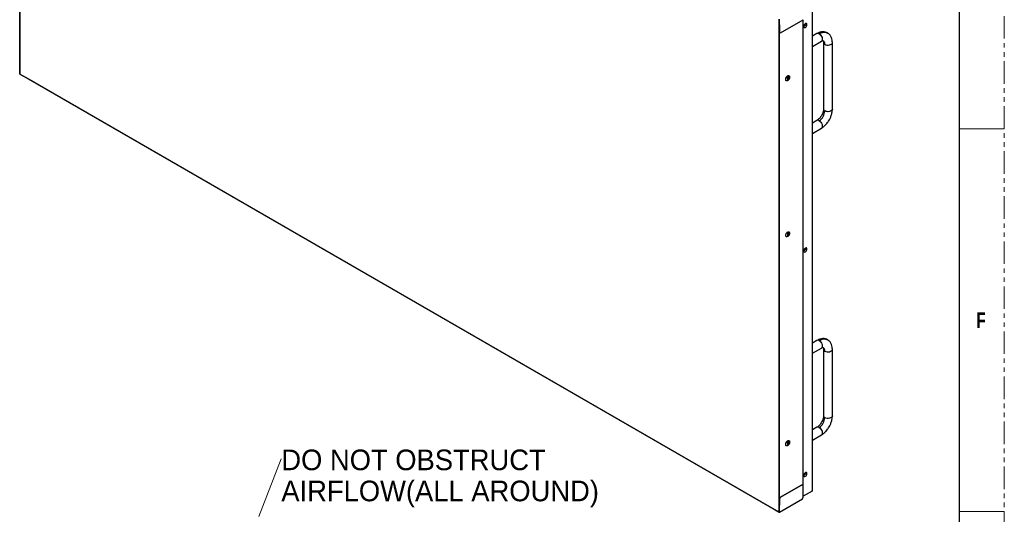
# Model space of a CAD drawing. Header units: millimetres. Extents: x 0 to 1118, y 0 to 864.
# Tile 64 of 65: x 840 to 1118, y 539 to 678. Entities that reach past the tile are written whole.
import ezdxf

# ---------------------------------------------------------------- set-up
doc = ezdxf.new("R2010")
doc.units = ezdxf.units.MM
doc.linetypes.add('PHANTOM', pattern=[12.7, 6.35, -1.27, 1.27, -1.27, 1.27, -1.27])
doc.styles.add('SLDTEXTSTYLE0', font='ARIAL.TTF', dxfattribs={"width": 0.948})
doc.styles.add('SLDTEXTSTYLE1', font='GOTHICB.TTF', dxfattribs={"width": 0.7304})

# ---------------------------------------------------------------- blocks, each defined once
blk = doc.blocks.new('SW_NOTE_13')
at = {"color": 0, "linetype": 'Continuous', "lineweight": 0, "char_height": 5.8208, "attachment_point": 1, "style": 'SLDTEXTSTYLE0'}
for s, insert in [('DO NOT OBSTRUCT ', (0, 7.5)), ('AIRFLOW(ALL AROUND)', (0, -1.26))]:
    blk.add_mtext(s, dxfattribs=dict(at, insert=insert))

msp = doc.modelspace()

# ---------------------------------------------------------------- linework, layer by layer
at = {"color": 7, "linetype": 'PHANTOM', "lineweight": 0}
msp.add_line((1117.6, 0), (1117.6, 863.6), dxfattribs=at)
at = {"color": 7, "linetype": 'Continuous', "lineweight": 30}
for p, q in [((1104.9, 838.2), (1104.9, 25.4)), ((840.1617, 802.1169), (840.1617, 663.1171)), ((840.1387, 666.2353), (840.1387, 799.1069)), ((840.1511, 799.0997), (840.1511, 666.2281)), ((1063.428, 683.6622), (1063.428, 545.5635)), ((1063.5012, 545.5934), (1063.5012, 683.8364)), ((1054.0986, 678.6137), (1054.0986, 539.6139)), ((1054.1252, 678.629), (1054.1252, 539.6293)), ((1054.1817, 678.6125), (1054.2101, 675.5589)), ((1054.1959, 678.6043), (1054.2312, 674.8074)), ((1054.5494, 674.7869), (1060.8957, 678.4506)), ((1060.8918, 547.5521), (1060.8918, 678.4483)), ((1054.21, 675.5731), (1054.1693, 675.5496)), ((1054.1693, 675.5496), (1054.1693, 542.678)), ((1054.1693, 675.5496), (1054.1817, 675.5425)), ((1054.1817, 675.5425), (1054.2101, 675.5589)), ((1054.1817, 675.5425), (1054.1817, 542.6709)), ((1054.2171, 674.8156), (1054.2101, 675.5589)), ((1054.2171, 674.8156), (1054.2312, 674.8074)), ((1054.2312, 674.8074), (1054.5494, 674.7869)), ((1064.8007, 674.5246), (1063.5012, 673.7745)), ((1067.8142, 674.6898), (1067.8517, 674.6669)), ((1063.5012, 670.8878), (1066.0505, 672.3595)), ((1066.6505, 672.0129), (1066.6505, 653.2324)), ((1069.1505, 653.2324), (1069.1505, 672.0128)), ((840.1246, 663.1857), (840.1526, 666.229)), ((840.1511, 666.2281), (840.1387, 666.2353)), ((840.1617, 666.2342), (840.1511, 666.2281)), ((840.1387, 663.1775), (840.1246, 663.1857)), ((840.1387, 663.1775), (840.1246, 663.1857)), ((840.1617, 665.6721), (840.1387, 663.1775)), ((840.1387, 663.1775), (840.1617, 663.1643)), ((1054.0986, 539.6139), (840.1617, 663.1171)), ((840.1917, 663.0998), (840.1917, 663.0855)), ((840.1917, 663.0855), (841.3618, 662.4243)), ((840.1917, 663.0855), (840.1917, 663.0692)), ((842.6984, 661.6527), (840.1917, 663.0692)), ((842.8496, 661.5654), (842.8496, 661.5511)), ((1051.4814, 541.1105), (842.8496, 661.5511)), ((1056.0114, 661.3478), (1056.0114, 661.8622)), ((1056.6168, 661.3086), (1056.6168, 662.6168)), ((1057.0773, 662.4918), (1057.0773, 661.9774)), ((1057.0773, 662.4918), (1057.0897, 662.4847)), ((1057.0773, 661.9774), (1057.0897, 661.9703)), ((1057.0897, 662.4847), (1057.0897, 661.9703)), ((1064.8007, 650.0284), (1063.5012, 649.2782)), ((1063.5012, 646.3916), (1066.0505, 647.8632)), ((1056.6168, 617.3935), (1056.6168, 618.5912)), ((1064.8007, 588.0366), (1063.5012, 587.2865)), ((1063.5012, 584.3998), (1066.0505, 585.8715)), ((1066.6505, 585.5248), (1066.6505, 566.7444)), ((1067.8142, 588.2018), (1067.8517, 588.1789)), ((1069.1505, 566.7444), (1069.1505, 585.5248)), ((1064.8007, 563.5404), (1063.5012, 562.7902)), ((1063.5012, 559.9036), (1066.0505, 561.3752)), ((1056.0114, 558.4636), (1056.0114, 558.978)), ((1056.6168, 558.4245), (1056.6168, 559.7326)), ((1057.0773, 559.6077), (1057.0773, 559.0933)), ((1057.0773, 559.6077), (1057.0897, 559.6006)), ((1057.0773, 559.0933), (1057.0897, 559.0861)), ((1057.0897, 559.6006), (1057.0897, 559.0861)), ((1054.1693, 551.6684), (1054.1251, 551.6939)), ((1054.1693, 552.0766), (1054.1252, 552.1021)), ((1054.1693, 547.3821), (1054.1251, 547.4076)), ((1054.5353, 543.8384), (1060.8815, 547.502)), ((1060.8957, 547.4938), (1054.5494, 543.8302)), ((1060.8957, 543.6694), (1060.8957, 547.4938)), ((1060.9074, 543.6854), (1060.9074, 547.5108)), ((1063.428, 545.5635), (1060.9074, 544.1084)), ((1051.4814, 541.1248), (1051.4814, 541.1105)), ((1051.4938, 541.1177), (1051.4814, 541.1105)), ((1054.1251, 543.1623), (1054.1693, 543.1368)), ((1054.1252, 543.346), (1054.1693, 543.3205)), ((1054.1693, 543.1368), (1054.1252, 543.1623)), ((1054.1817, 542.6709), (1054.1693, 542.678)), ((1054.1817, 542.6709), (1054.21, 542.6872)), ((1054.1817, 539.6128), (1054.21, 542.6872)), ((1054.2312, 543.4424), (1054.1959, 539.6047)), ((1054.21, 542.6872), (1054.2171, 543.4506)), ((1054.2171, 543.4506), (1054.5353, 543.8384)), ((1054.2312, 543.4424), (1054.2171, 543.4506)), ((1054.5494, 543.8302), (1054.2312, 543.4424)), ((1054.2442, 539.5648), (1060.7503, 543.3207)), ((1054.2486, 539.5742), (1060.7543, 543.3298)), ((1054.5494, 543.8302), (1054.5353, 543.8384)), ((1054.1285, 539.5661), (1051.6748, 541.0132)), ((1052.9832, 540.2579), (1054.1285, 539.5824)), ((1054.1252, 539.6293), (1054.0986, 539.6139)), ((1054.185, 539.9723), (1054.1251, 540.0068)), ((1054.1251, 539.9926), (1054.1849, 539.9581)), ((1054.2344, 539.5824), (1054.1285, 539.5824)), ((1054.1285, 539.5824), (1054.1285, 539.5661)), ((1054.2346, 539.5661), (1054.1285, 539.5661)), ((1054.1959, 539.6047), (1054.1817, 539.6128)), ((1054.1817, 539.6128), (1054.1959, 539.6047)), ((1054.1959, 539.6047), (1054.2486, 539.5742)), ((1054.2486, 539.5742), (1054.2345, 539.5824)), ((1054.2346, 539.5661), (1054.2346, 539.5823))]:
    msp.add_line(p, q, dxfattribs=at)
at = {"color": 8, "linetype": 'Continuous', "lineweight": 30}
for p, q in [((1060.8815, 547.502), (1060.8815, 678.4424)), ((1056.8113, 662.6615), (1056.8113, 661.4931)), ((1056.8113, 618.6293), (1056.8113, 617.5866)), ((1056.8113, 559.7773), (1056.8113, 558.609))]:
    msp.add_line(p, q, dxfattribs=at)
at = {"color": 7, "linetype": 'Continuous', "lineweight": 0}
for p, q in [((1104.9, 647.7), (1117.6, 647.7)), ((907.4991, 538.4218), (913.848, 554.5956)), ((1104.9, 539.75), (1117.6, 539.75))]:
    msp.add_line(p, q, dxfattribs=at)
at = {"color": 7, "linetype": 'Continuous', "lineweight": 30, "flags": 128}
for points in [[(1061.5454, 677.3285), (1061.3728, 677.1893), (1061.2266, 676.992), (1061.1289, 676.7667), (1061.0946, 676.5477), (1061.1289, 676.3683), (1061.2266, 676.2558), (1061.3728, 676.2274), (1061.5454, 676.2874), (1061.7179, 676.4266), (1061.8641, 676.6238), (1061.9618, 676.8491), (1061.9961, 677.0681), (1061.9618, 677.2475), (1061.8641, 677.36), (1061.7179, 677.3884), (1061.5454, 677.3285)], [(1061.5454, 614.0465), (1061.3728, 613.9073), (1061.2266, 613.7101), (1061.1289, 613.4848), (1061.0946, 613.2658), (1061.1289, 613.0864), (1061.2266, 612.9739), (1061.3728, 612.9455), (1061.5454, 613.0055), (1061.7179, 613.1447), (1061.8641, 613.3419), (1061.9618, 613.5672), (1061.9961, 613.7862), (1061.9618, 613.9656), (1061.8641, 614.0781), (1061.7179, 614.1065), (1061.5454, 614.0465)], [(1061.5454, 550.7646), (1061.3728, 550.6254), (1061.2266, 550.4282), (1061.1289, 550.2029), (1061.0946, 549.9839), (1061.1289, 549.8045), (1061.2266, 549.692), (1061.3728, 549.6636), (1061.5454, 549.7235), (1061.7179, 549.8627), (1061.8641, 550.06), (1061.9618, 550.2853), (1061.9961, 550.5043), (1061.9618, 550.6837), (1061.8641, 550.7962), (1061.7179, 550.8246), (1061.5454, 550.7646)]]:
    msp.add_lwpolyline(points, dxfattribs=at)
at = {"color": 8, "linetype": 'Continuous', "lineweight": 30, "flags": 128}
for points in [[(1061.4964, 677.1915), (1061.5197, 677.1561), (1061.5365, 677.0681), (1061.5197, 676.9608), (1061.4718, 676.8504), (1061.4001, 676.7537), (1061.3155, 676.6854), (1061.231, 676.656), (1061.1593, 676.67), (1061.1583, 676.6705)], [(1065.4256, 674.4627), (1065.9036, 674.6992), (1066.3719, 674.8519), (1066.8209, 674.9177), (1067.2415, 674.8953), (1067.6251, 674.7851), (1067.8142, 674.6898)], [(1065.4256, 674.4627), (1065.6746, 674.2776), (1065.9035, 674.0248), (1066.0936, 673.7248), (1066.2296, 673.4019), (1066.3005, 673.0822), (1066.3005, 672.7917), (1066.2296, 672.5539), (1066.0936, 672.388), (1066.0505, 672.3595)], [(1067.0166, 671.5026), (1067.3014, 671.3795), (1067.6348, 671.3077), (1067.9896, 671.2931), (1068.3373, 671.3367), (1068.6496, 671.4352), (1068.9012, 671.5804), (1069.0717, 671.7607), (1069.1473, 671.9614), (1069.1505, 672.0134)], [(1069.1505, 653.2324), (1069.1473, 653.1809), (1069.0717, 652.9802), (1068.9012, 652.8), (1068.6496, 652.6547), (1068.3373, 652.5563), (1067.9896, 652.5126), (1067.6348, 652.5273), (1067.3014, 652.5991), (1067.0166, 652.7222)], [(1065.4256, 649.9665), (1065.6746, 649.7814), (1065.9035, 649.5286), (1066.0936, 649.2286), (1066.2296, 648.9057), (1066.3005, 648.586), (1066.3005, 648.2955), (1066.2296, 648.0577), (1066.0936, 647.8918), (1066.0505, 647.8632)], [(1061.4964, 613.9096), (1061.5197, 613.8742), (1061.5365, 613.7862), (1061.5197, 613.6789), (1061.4718, 613.5684), (1061.4001, 613.4717), (1061.3155, 613.4035), (1061.231, 613.3741), (1061.1593, 613.388), (1061.1583, 613.3886)], [(1065.4256, 587.9747), (1065.9036, 588.2112), (1066.3719, 588.3639), (1066.8209, 588.4297), (1067.2415, 588.4073), (1067.6251, 588.2971), (1067.8142, 588.2018)], [(1065.4256, 587.9747), (1065.6746, 587.7896), (1065.9035, 587.5368), (1066.0936, 587.2368), (1066.2296, 586.9139), (1066.3005, 586.5942), (1066.3005, 586.3037), (1066.2296, 586.0659), (1066.0936, 585.9), (1066.0505, 585.8715)], [(1067.0166, 585.0146), (1067.3014, 584.8915), (1067.6348, 584.8197), (1067.9896, 584.8051), (1068.3373, 584.8487), (1068.6496, 584.9472), (1068.9012, 585.0924), (1069.0717, 585.2727), (1069.1473, 585.4734), (1069.1505, 585.5254)], [(1069.1505, 566.7444), (1069.1473, 566.6929), (1069.0717, 566.4922), (1068.9012, 566.312), (1068.6496, 566.1667), (1068.3373, 566.0683), (1067.9896, 566.0246), (1067.6348, 566.0393), (1067.3014, 566.1111), (1067.0166, 566.2342)], [(1065.4256, 563.4785), (1065.6746, 563.2934), (1065.9035, 563.0406), (1066.0936, 562.7406), (1066.2296, 562.4177), (1066.3005, 562.098), (1066.3005, 561.8075), (1066.2296, 561.5696), (1066.0936, 561.4038), (1066.0505, 561.3752)], [(1061.4964, 550.6277), (1061.5197, 550.5923), (1061.5365, 550.5043), (1061.5197, 550.397), (1061.4718, 550.2865), (1061.4001, 550.1898), (1061.3155, 550.1216), (1061.231, 550.0922), (1061.1593, 550.1061), (1061.1583, 550.1067)]]:
    msp.add_lwpolyline(points, dxfattribs=at)
at = {"color": 8, "linetype": 'Continuous', "lineweight": 30}
for centre, radius, start, end in [((1065.0607, 673.9641), 0.6179, 53.802666, 114.887766), ((1065.9474, 671.6393), 1.0779, 352.71493, 56.036627), ((1067.2661, 672.0682), 0.6182, 185.212259, 246.195403), ((1067.2659, 653.2875), 0.6179, 185.114899, 246.204672), ((1065.0607, 649.4678), 0.6179, 53.803111, 114.886768), ((1065.0607, 587.4761), 0.6179, 53.802512, 114.887367), ((1065.9463, 585.1508), 1.0789, 352.74921, 56.00222), ((1067.2661, 585.5802), 0.6182, 185.212259, 246.195403), ((1067.2659, 566.7995), 0.6179, 185.114899, 246.204672), ((1065.0607, 562.9798), 0.6179, 53.803557, 114.885769)]:
    msp.add_arc(centre, radius, start, end, dxfattribs=at)
at = {"color": 7, "linetype": 'Continuous', "lineweight": 30}
for centre, radius, start, end in [((1055.8244, 662.3375), 0.4743, 296.019759, 358.724169), ((1063.5623, 652.8793), 3.4578, 302.605478, 357.39455), ((1063.5623, 566.3913), 3.4578, 302.605569, 357.394458), ((1055.8244, 559.4534), 0.4743, 296.019272, 358.724656)]:
    msp.add_arc(centre, radius, start, end, dxfattribs=at)
for points, knots in [([(1061.1931, 676.6383), (1061.1938, 676.6371), (1061.1972, 676.6319), (1061.1881, 676.6581), (1061.19, 676.7192), (1061.2085, 676.8101), (1061.2506, 676.9174), (1061.3161, 677.0276), (1061.3923, 677.1165), (1061.4483, 677.1614), (1061.4858, 677.1848), (1061.5144, 677.197), (1061.5163, 677.197), (1061.5172, 677.1969)], [0, 0, 0, 0, 0.02702299, 0.12645516, 0.22678512, 0.33183154, 0.44757546, 0.57170731, 0.69773758, 0.80361778, 0.83806373, 0.91609423, 1, 1, 1, 1]), ([(1067.8004, 674.6979), (1067.602, 674.7921), (1067.1818, 674.9917), (1066.4431, 675.0567), (1065.6248, 674.9336), (1065.077, 674.6617), (1064.8008, 674.5247)], [0, 0, 0, 0, 0.22129871, 0.4684904, 0.73206349, 1, 1, 1, 1]), ([(1069.1505, 672.013), (1069.1417, 672.2234), (1069.122, 672.6932), (1068.9639, 673.2704), (1068.7415, 673.7472), (1068.4994, 674.1083), (1068.1891, 674.4429), (1067.9324, 674.6112), (1067.8004, 674.6979)], [0, 0, 0, 0, 0.184528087, 0.412091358, 0.543137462, 0.685399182, 0.838128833, 1, 1, 1, 1]), ([(1066.0504, 672.3594), (1066.164, 672.4265), (1066.3898, 672.5598), (1066.4971, 672.5417), (1066.5505, 672.5328)], [0, 0, 0, 0, 0.50296697, 1, 1, 1, 1]), ([(1066.5505, 672.5328), (1066.585, 672.491), (1066.6544, 672.4071), (1066.6518, 672.1447), (1066.6505, 672.0127)], [0, 0, 0, 0, 0.49703032, 1, 1, 1, 1]), ([(1055.999, 661.8693), (1056.0254, 661.9436), (1056.0782, 662.0921), (1056.2097, 662.3016), (1056.366, 662.4779), (1056.5385, 662.6074), (1056.7089, 662.6745), (1056.8435, 662.6868), (1056.9041, 662.6528), (1056.9239, 662.6417)], [0, 0, 0, 0, 0.15422729, 0.3084544, 0.46268142, 0.6169087, 0.77113582, 0.92536298, 1, 1, 1, 1]), ([(1056.1524, 661.2051), (1056.1295, 661.2136), (1056.062, 661.2387), (1056.024, 661.3087), (1055.999, 661.3549)], [0, 0, 0, 0, 0.34039425, 1, 1, 1, 1]), ([(1056.0114, 661.8622), (1056.0378, 661.9364), (1056.0906, 662.085), (1056.222, 662.2945), (1056.3783, 662.4708), (1056.5509, 662.6003), (1056.7213, 662.6674), (1056.8559, 662.6796), (1056.9165, 662.6456), (1056.9363, 662.6345)], [0, 0, 0, 0, 0.15422729, 0.3084544, 0.46268142, 0.6169087, 0.77113582, 0.92536298, 1, 1, 1, 1]), ([(1056.1648, 661.198), (1056.1418, 661.2065), (1056.0744, 661.2316), (1056.0364, 661.3016), (1056.0114, 661.3478)], [0, 0, 0, 0, 0.34039425, 1, 1, 1, 1]), ([(1057.0773, 661.9774), (1057.0509, 661.9032), (1056.998, 661.7546), (1056.8667, 661.5452), (1056.7102, 661.3685), (1056.5384, 661.2407), (1056.3649, 661.1672), (1056.2642, 661.1732), (1056.2138, 661.1762)], [0, 0, 0, 0, 0.16666686, 0.33333361, 0.50000041, 0.6666668, 0.83333335, 1, 1, 1, 1]), ([(1057.0897, 661.9703), (1057.0633, 661.896), (1057.0104, 661.7475), (1056.879, 661.5381), (1056.7225, 661.3613), (1056.5508, 661.2335), (1056.3773, 661.1601), (1056.2766, 661.1661), (1056.2262, 661.1691)], [0, 0, 0, 0, 0.16666686, 0.33333361, 0.50000041, 0.6666668, 0.83333335, 1, 1, 1, 1]), ([(1056.9698, 662.6201), (1056.9764, 662.6172), (1057.0263, 662.5957), (1057.0536, 662.5401), (1057.0773, 662.4918)], [0, 0, 0, 0, 0.13375836, 1, 1, 1, 1]), ([(1056.9821, 662.6129), (1056.9888, 662.6101), (1057.0386, 662.5886), (1057.066, 662.5329), (1057.0897, 662.4847)], [0, 0, 0, 0, 0.13375836, 1, 1, 1, 1]), ([(1066.6505, 653.2323), (1066.6413, 653.0752), (1066.6241, 652.7809), (1066.4771, 652.2245), (1066.2598, 651.7051), (1065.9739, 651.2072), (1065.665, 650.7767), (1065.2557, 650.334), (1064.9572, 650.1335), (1064.8008, 650.0284)], [0, 0, 0, 0, 0.14642533, 0.27427818, 0.45033264, 0.54738681, 0.67587846, 0.83008292, 1, 1, 1, 1]), ([(1066.0504, 647.8632), (1066.3039, 648.0286), (1066.7716, 648.3339), (1067.3562, 648.9129), (1067.778, 649.4277), (1068.1161, 649.9191), (1068.4477, 650.4903), (1068.7918, 651.2583), (1069.0861, 652.223), (1069.1281, 652.8819), (1069.1505, 653.2325)], [0, 0, 0, 0, 0.150777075, 0.278269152, 0.377169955, 0.450173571, 0.544166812, 0.670029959, 0.82443416, 1, 1, 1, 1]), ([(1056.5381, 617.33), (1056.4676, 617.2987), (1056.3264, 617.2359), (1056.147, 617.2763), (1056.0271, 617.4129), (1055.9849, 617.6333), (1056.0271, 617.9024), (1056.147, 618.1774), (1056.3264, 618.425), (1056.4676, 618.5252), (1056.5381, 618.5753)], [0, 0, 0, 0, 0.12499999, 0.24999997, 0.3750001, 0.50000019, 0.6249999, 0.75000003, 0.87500001, 1, 1, 1, 1]), ([(1056.5505, 617.3229), (1056.48, 617.2915), (1056.3388, 617.2288), (1056.1593, 617.2691), (1056.0394, 617.4057), (1055.9973, 617.6262), (1056.0394, 617.8952), (1056.1593, 618.1703), (1056.3388, 618.4178), (1056.48, 618.518), (1056.5505, 618.5681)], [0, 0, 0, 0, 0.12499999, 0.24999997, 0.3750001, 0.50000019, 0.6249999, 0.75000003, 0.87500001, 1, 1, 1, 1]), ([(1056.5381, 618.5753), (1056.6087, 618.6066), (1056.7499, 618.6694), (1056.9293, 618.629), (1057.0492, 618.4925), (1057.0914, 618.272), (1057.0492, 618.003), (1056.9293, 617.7279), (1056.7499, 617.4803), (1056.6087, 617.3801), (1056.5381, 617.33)], [0, 0, 0, 0, 0.12499992, 0.24999999, 0.37500008, 0.49999981, 0.62499992, 0.75000001, 0.87500008, 1, 1, 1, 1]), ([(1056.5505, 618.5681), (1056.6211, 618.5995), (1056.7622, 618.6623), (1056.9417, 618.6219), (1057.0616, 618.4853), (1057.1037, 618.2649), (1057.0616, 617.9958), (1056.9417, 617.7208), (1056.7622, 617.4732), (1056.6211, 617.373), (1056.5505, 617.3229)], [0, 0, 0, 0, 0.12499992, 0.24999999, 0.37500008, 0.49999981, 0.62499992, 0.75000001, 0.87500008, 1, 1, 1, 1]), ([(1061.1931, 613.3564), (1061.1938, 613.3552), (1061.1972, 613.3499), (1061.1881, 613.3761), (1061.19, 613.4373), (1061.2085, 613.5281), (1061.2506, 613.6355), (1061.3161, 613.7457), (1061.3923, 613.8346), (1061.4483, 613.8795), (1061.4858, 613.9029), (1061.5144, 613.9151), (1061.5163, 613.9151), (1061.5172, 613.915)], [0, 0, 0, 0, 0.02702197, 0.12645595, 0.22678338, 0.33182999, 0.44757871, 0.5717087, 0.69773865, 0.80361907, 0.838065, 0.91609462, 1, 1, 1, 1]), ([(1067.8004, 588.2099), (1067.602, 588.3041), (1067.1818, 588.5037), (1066.4431, 588.5687), (1065.6248, 588.4456), (1065.077, 588.1737), (1064.8008, 588.0366)], [0, 0, 0, 0, 0.2212987, 0.46849038, 0.73206346, 1, 1, 1, 1]), ([(1066.0504, 585.8714), (1066.164, 585.9385), (1066.3898, 586.0718), (1066.4971, 586.0537), (1066.5505, 586.0447)], [0, 0, 0, 0, 0.50296697, 1, 1, 1, 1]), ([(1066.5505, 586.0447), (1066.585, 586.003), (1066.6544, 585.9191), (1066.6518, 585.6567), (1066.6505, 585.5247)], [0, 0, 0, 0, 0.49703032, 1, 1, 1, 1]), ([(1069.1505, 585.525), (1069.1417, 585.7354), (1069.122, 586.2052), (1068.9639, 586.7824), (1068.7415, 587.2592), (1068.4994, 587.6203), (1068.1891, 587.9549), (1067.9324, 588.1232), (1067.8004, 588.2099)], [0, 0, 0, 0, 0.18452889, 0.41209195, 0.543137, 0.68539947, 0.83812898, 1, 1, 1, 1]), ([(1066.6505, 566.7443), (1066.6413, 566.5872), (1066.6241, 566.2929), (1066.4771, 565.7365), (1066.2598, 565.2171), (1065.9739, 564.7192), (1065.665, 564.2887), (1065.2557, 563.846), (1064.9572, 563.6455), (1064.8008, 563.5404)], [0, 0, 0, 0, 0.14642539, 0.27427746, 0.45033198, 0.54738681, 0.67587804, 0.83008284, 1, 1, 1, 1]), ([(1066.0504, 561.3752), (1066.3039, 561.5406), (1066.7716, 561.8459), (1067.3562, 562.4249), (1067.778, 562.9397), (1068.1161, 563.4311), (1068.4477, 564.0023), (1068.7918, 564.7703), (1069.0861, 565.735), (1069.1281, 566.3939), (1069.1505, 566.7445)], [0, 0, 0, 0, 0.150777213, 0.278269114, 0.377170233, 0.450173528, 0.544167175, 0.670029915, 0.824434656, 1, 1, 1, 1]), ([(1055.999, 558.9852), (1056.0254, 559.0594), (1056.0782, 559.208), (1056.2097, 559.4175), (1056.366, 559.5938), (1056.5385, 559.7233), (1056.7089, 559.7904), (1056.8435, 559.8026), (1056.9041, 559.7686), (1056.9239, 559.7575)], [0, 0, 0, 0, 0.15422567, 0.30845321, 0.46268065, 0.616908, 0.7711352, 0.92536278, 1, 1, 1, 1]), ([(1056.1524, 558.321), (1056.1295, 558.3295), (1056.062, 558.3546), (1056.024, 558.4246), (1055.999, 558.4708)], [0, 0, 0, 0, 0.34038526, 1, 1, 1, 1]), ([(1056.0114, 558.978), (1056.0378, 559.0523), (1056.0906, 559.2008), (1056.222, 559.4103), (1056.3783, 559.5867), (1056.5509, 559.7161), (1056.7213, 559.7832), (1056.8559, 559.7955), (1056.9165, 559.7615), (1056.9363, 559.7504)], [0, 0, 0, 0, 0.15422567, 0.30845321, 0.46268065, 0.616908, 0.7711352, 0.92536278, 1, 1, 1, 1]), ([(1056.1648, 558.3138), (1056.1418, 558.3224), (1056.0744, 558.3474), (1056.0364, 558.4174), (1056.0114, 558.4636)], [0, 0, 0, 0, 0.34038526, 1, 1, 1, 1]), ([(1057.0773, 559.0933), (1057.0509, 559.019), (1056.998, 558.8705), (1056.8667, 558.6611), (1056.7102, 558.4843), (1056.5384, 558.3565), (1056.3649, 558.2831), (1056.2642, 558.2891), (1056.2138, 558.2921)], [0, 0, 0, 0, 0.16666698, 0.33333386, 0.50000078, 0.66666692, 0.83333322, 1, 1, 1, 1]), ([(1057.0897, 559.0861), (1057.0633, 559.0119), (1057.0104, 558.8634), (1056.879, 558.654), (1056.7225, 558.4772), (1056.5508, 558.3494), (1056.3773, 558.2759), (1056.2766, 558.2819), (1056.2262, 558.2849)], [0, 0, 0, 0, 0.16666698, 0.33333386, 0.50000078, 0.66666692, 0.83333322, 1, 1, 1, 1]), ([(1056.9698, 559.7359), (1056.9764, 559.7331), (1057.0263, 559.7116), (1057.0536, 559.6559), (1057.0773, 559.6077)], [0, 0, 0, 0, 0.13375213, 1, 1, 1, 1]), ([(1056.9821, 559.7288), (1056.9888, 559.7259), (1057.0386, 559.7045), (1057.066, 559.6488), (1057.0897, 559.6006)], [0, 0, 0, 0, 0.13375213, 1, 1, 1, 1]), ([(1061.1931, 550.0744), (1061.1938, 550.0733), (1061.1972, 550.068), (1061.1881, 550.0942), (1061.19, 550.1554), (1061.2085, 550.2462), (1061.2506, 550.3536), (1061.3161, 550.4638), (1061.3923, 550.5527), (1061.4483, 550.5976), (1061.4858, 550.621), (1061.5144, 550.6332), (1061.5163, 550.6331), (1061.5172, 550.6331)], [0, 0, 0, 0, 0.02702295, 0.12645497, 0.22678478, 0.33183104, 0.44758128, 0.57170796, 0.69773804, 0.80361808, 0.83806397, 0.91609436, 1, 1, 1, 1]), ([(1060.8815, 547.502), (1060.8844, 547.5041), (1060.8902, 547.5083), (1060.8926, 547.5163), (1060.8902, 547.5243), (1060.8844, 547.5285), (1060.8816, 547.5306)], [0, 0, 0, 0, 0.24996656, 0.49995947, 0.75020768, 1, 1, 1, 1]), ([(1060.8957, 547.5265), (1060.899, 547.5241), (1060.9055, 547.5194), (1060.9083, 547.5102), (1060.9055, 547.501), (1060.899, 547.4962), (1060.8957, 547.4938)], [0, 0, 0, 0, 0.25016204, 0.49997666, 0.74998148, 1, 1, 1, 1]), ([(1060.8692, 546.5458), (1060.8706, 546.5468), (1060.8735, 546.5489), (1060.8747, 546.5529), (1060.8735, 546.5569), (1060.8706, 546.559), (1060.8692, 546.56)], [0, 0, 0, 0, 0.24997128, 0.50013731, 0.75018957, 1, 1, 1, 1]), ([(1060.8816, 546.5549), (1060.8832, 546.5537), (1060.8865, 546.5514), (1060.8879, 546.5468), (1060.8865, 546.5422), (1060.8832, 546.5398), (1060.8815, 546.5386)], [0, 0, 0, 0, 0.25017151, 0.4999985, 0.7500157, 1, 1, 1, 1]), ([(1063.3424, 545.5141), (1063.3332, 545.5043), (1063.3017, 545.4708), (1063.2261, 545.4206), (1063.1595, 545.3997), (1063.1262, 545.3893)], [0, 0, 0, 0, 0.17088998, 0.5854494, 1, 1, 1, 1]), ([(1063.428, 545.5635), (1063.449, 545.5664), (1063.491, 545.5722), (1063.4978, 545.5863), (1063.5012, 545.5934)], [0, 0, 0, 0, 0.500011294, 1, 1, 1, 1]), ([(1060.74, 543.3379), (1060.74, 543.3379), (1060.74, 543.3379), (1060.7401, 543.3378), (1060.7401, 543.3379), (1060.7401, 543.3379), (1060.7401, 543.3379), (1060.7401, 543.338), (1060.7401, 543.338)], [0, 0, 0, 0, 0.26686618, 0.38621236, 0.49295884, 0.61378764, 0.73313382, 1, 1, 1, 1]), ([(1060.74, 543.3216), (1060.7418, 543.3207), (1060.7456, 543.3191), (1060.7503, 543.3201), (1060.7536, 543.3237), (1060.7541, 543.3278), (1060.7543, 543.3298)], [0, 0, 0, 0, 0.24999917, 0.50004236, 0.7499547, 1, 1, 1, 1]), ([(1060.7401, 543.338), (1060.742, 543.366), (1060.7459, 543.4219), (1060.7761, 543.5131), (1060.8209, 543.6021), (1060.8613, 543.6524), (1060.8815, 543.6775)], [0, 0, 0, 0, 0.25000969, 0.50000582, 0.7500045, 1, 1, 1, 1]), ([(1060.7543, 543.3298), (1060.7562, 543.3578), (1060.76, 543.4137), (1060.7902, 543.5049), (1060.8351, 543.5939), (1060.8755, 543.6442), (1060.8957, 543.6694)], [0, 0, 0, 0, 0.25000969, 0.50000582, 0.7500045, 1, 1, 1, 1]), ([(1060.8815, 543.6775), (1060.8832, 543.6797), (1060.8864, 543.684), (1060.8879, 543.6913), (1060.8865, 543.6985), (1060.8832, 543.7025), (1060.8816, 543.7045)], [0, 0, 0, 0, 0.25013286, 0.49994783, 0.75001843, 1, 1, 1, 1]), ([(1060.8957, 543.6694), (1060.8989, 543.6727), (1060.9054, 543.6794), (1060.9083, 543.6912), (1060.9056, 543.703), (1060.899, 543.7095), (1060.8957, 543.7127)], [0, 0, 0, 0, 0.24738498, 0.49646665, 0.74731591, 1, 1, 1, 1]), ([(1054.2345, 539.5824), (1054.2345, 539.5823), (1054.2345, 539.5823), (1054.2346, 539.5823), (1054.2346, 539.5823), (1054.2346, 539.5824), (1054.2346, 539.5824)], [0, 0, 0, 0, 0.2527029, 0.49150163, 0.7566174, 1, 1, 1, 1]), ([(1054.2486, 539.5742), (1054.2484, 539.5722), (1054.248, 539.5681), (1054.2448, 539.5646), (1054.2401, 539.5635), (1054.2364, 539.5652), (1054.2346, 539.5661)], [0, 0, 0, 0, 0.2500453, 0.49995765, 0.75000083, 1, 1, 1, 1])]:
    msp.add_open_spline(points, degree=3, knots=knots, dxfattribs=at)

# ---------------------------------------------------------------- block references
at = {"color": 7, "linetype": 'Continuous', "lineweight": 0}
msp.add_blockref('SW_NOTE_13', (913.8551, 549.7528), dxfattribs=at)

# ---------------------------------------------------------------- texts
at = {"color": 7, "linetype": 'Continuous', "lineweight": 0, "insert": (1109.6943, 595.9456), "char_height": 4.445, "attachment_point": 1, "style": 'SLDTEXTSTYLE1'}
msp.add_mtext('F', dxfattribs=at)

doc.saveas('drawing.dxf')
